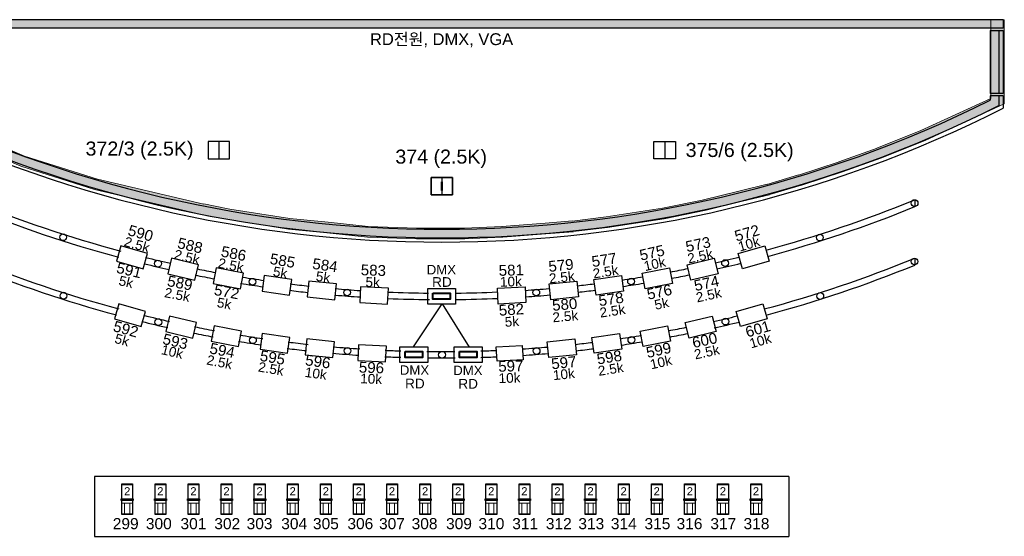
# Model space of a CAD drawing. Header units: millimetres. Extents: x -35700 to 37500, y -75689 to 43832.
# Tile 8 of 16: x -9854 to 13126, y -13638 to -1572. Entities that reach past the tile are written whole.
import ezdxf

# ---------------------------------------------------------------- set-up
doc = ezdxf.new("R2010")
doc.units = ezdxf.units.MM
doc.header["$LTSCALE"] = 250
doc.linetypes.add('CENTER', pattern=[17, 15, -1, 0.00127, -0.99873])
for name, color, linetype, lineweight in [('APRON', 7, 'Continuous', 25), ('BALCONY-1', 7, 'Continuous', 25), ('BALCONY-2', 7, 'Continuous', 25), ('CI_SHEET', 7, 'Continuous', 25), ('CIR-N FLOOR', 7, 'Continuous', 25), ('CIR-N GALLERY', 7, 'Continuous', 25), ('DMX BOX', 7, 'Continuous', 25), ('Lighting-Incandescent', 7, 'Continuous', 5), ('None', 7, 'Continuous', 5)]:
    doc.layers.add(name, color=color, linetype=linetype, lineweight=lineweight)
doc.layers.add('조명기구', color=1, linetype='Continuous', lineweight=25, true_color=0xff0000)
doc.styles.add('Arial', font='Arial')
doc.styles.add('Arial (bold)', font='Arial')

# ---------------------------------------------------------------- blocks, each defined once
blk = doc.blocks.new('Light Instr Robert Juliat 933 SNX (2D)')
at = {"color": 255, "linetype": 'Continuous', "lineweight": 25, "transparency": 33554687}
blk.add_wipeout([(-129, 365), (121, 365), (121, -355), (-129, -355)], dxfattribs=at).dxf.layer = 'Lighting-Incandescent'
at = {"layer": 'Lighting-Incandescent', "color": 1, "linetype": 'Continuous', "lineweight": 13, "true_color": 0xff0000, "transparency": 33554687}
for p, q in [((-129, 350), (121, 350)), ((121, 335), (-129, 335)), ((-129, -340), (121, -340))]:
    blk.add_line(p, q, dxfattribs=at)
at = {"layer": 'Lighting-Incandescent', "color": 1, "linetype": 'Continuous', "lineweight": 25, "true_color": 0xff0000, "transparency": 33554687, "flags": 128}
blk.add_lwpolyline([(-129, 365), (121, 365), (121, -355), (-129, -355)], close=True, dxfattribs=at)
at = {"layer": 'None', "color": 0, "flags": 1}
for tag in ['Frame_Size', 'Weight', '3D_Symbol_Name', 'Model_Name', 'Inst_Type', 'Wattage', 'Lamp', 'Frame_Size', 'Weight', 'Device_Type', 'Beam_Angle', 'Field_Angle', 'Remarks', 'Candlepower', 'Beam_Angle_2', 'Field_Angle_2', 'Num_Channels', 'FixtureID']:
    blk.add_attdef(tag, (-144, -355), '', height=0.18, dxfattribs=at)
at = {"color": 255, "linetype": 'Continuous', "lineweight": 25, "transparency": 33554687}
blk.add_wipeout([(-144, 8), (136, 8), (136, -30), (-144, -30)], dxfattribs=at).dxf.layer = 'Lighting-Incandescent'
at = {"layer": 'Lighting-Incandescent', "color": 1, "linetype": 'Continuous', "lineweight": 13, "true_color": 0xff0000, "transparency": 33554687}
for p, q in [((-129, -90), (121, -90)), ((-65, -90), (-65, -340)), ((56, -90), (56, -340))]:
    blk.add_line(p, q, dxfattribs=at)
at = {"layer": 'Lighting-Incandescent', "color": 1, "linetype": 'Continuous', "lineweight": 25, "true_color": 0xff0000, "transparency": 33554687, "flags": 128}
blk.add_lwpolyline([(-144, 8), (136, 8), (136, -30), (-144, -30)], close=True, dxfattribs=at)
at = {"layer": 'None', "color": 7, "transparency": 33554687, "insert": (-79, 283), "char_height": 189, "attachment_point": 1, "line_spacing_factor": 0.962448, "style": 'Arial (bold)'}
blk.add_mtext('2', dxfattribs=at)
blk = doc.blocks.new('1015.1.1.0.0 (2D)')
at = {"layer": 'None', "color": 7, "transparency": 33554687}
blk.add_blockref('Light Instr Robert Juliat 933 SNX (2D)', (0, 0), dxfattribs=at)
blk = doc.blocks.new('1017.1.1.0.0 (2D)')
at = {"layer": 'None', "color": 7, "transparency": 33554687}
blk.add_blockref('Light Instr Robert Juliat 933 SNX (2D)', (0, 0), dxfattribs=at)
blk = doc.blocks.new('1018.1.1.0.0 (2D)')
at = {"layer": 'None', "color": 7, "transparency": 33554687}
blk.add_blockref('Light Instr Robert Juliat 933 SNX (2D)', (0, 0), dxfattribs=at)
blk = doc.blocks.new('1019.1.1.0.0 (2D)')
at = {"layer": 'None', "color": 7, "transparency": 33554687}
blk.add_blockref('Light Instr Robert Juliat 933 SNX (2D)', (0, 0), dxfattribs=at)
blk = doc.blocks.new('1020.1.1.0.0 (2D)')
at = {"layer": 'None', "color": 7, "transparency": 33554687}
blk.add_blockref('Light Instr Robert Juliat 933 SNX (2D)', (0, 0), dxfattribs=at)
blk = doc.blocks.new('1021.1.1.0.0 (2D)')
at = {"layer": 'None', "color": 7, "transparency": 33554687}
blk.add_blockref('Light Instr Robert Juliat 933 SNX (2D)', (0, 0), dxfattribs=at)
blk = doc.blocks.new('1022.1.1.0.0 (2D)')
at = {"layer": 'None', "color": 7, "transparency": 33554687}
blk.add_blockref('Light Instr Robert Juliat 933 SNX (2D)', (0, 0), dxfattribs=at)
blk = doc.blocks.new('1023.1.1.0.0 (2D)')
at = {"layer": 'None', "color": 7, "transparency": 33554687}
blk.add_blockref('Light Instr Robert Juliat 933 SNX (2D)', (0, 0), dxfattribs=at)
blk = doc.blocks.new('1024.1.1.0.0 (2D)')
at = {"layer": 'None', "color": 7, "transparency": 33554687}
blk.add_blockref('Light Instr Robert Juliat 933 SNX (2D)', (0, 0), dxfattribs=at)
blk = doc.blocks.new('1025.1.1.0.0 (2D)')
at = {"layer": 'None', "color": 7, "transparency": 33554687}
blk.add_blockref('Light Instr Robert Juliat 933 SNX (2D)', (0, 0), dxfattribs=at)
blk = doc.blocks.new('1026.1.1.0.0 (2D)')
at = {"layer": 'None', "color": 7, "transparency": 33554687}
blk.add_blockref('Light Instr Robert Juliat 933 SNX (2D)', (0, 0), dxfattribs=at)
blk = doc.blocks.new('1027.1.1.0.0 (2D)')
at = {"layer": 'None', "color": 7, "transparency": 33554687}
blk.add_blockref('Light Instr Robert Juliat 933 SNX (2D)', (0, 0), dxfattribs=at)
blk = doc.blocks.new('1028.1.1.0.0 (2D)')
at = {"layer": 'None', "color": 7, "transparency": 33554687}
blk.add_blockref('Light Instr Robert Juliat 933 SNX (2D)', (0, 0), dxfattribs=at)
blk = doc.blocks.new('1029.1.1.0.0 (2D)')
at = {"layer": 'None', "color": 7, "transparency": 33554687}
blk.add_blockref('Light Instr Robert Juliat 933 SNX (2D)', (0, 0), dxfattribs=at)
blk = doc.blocks.new('1030.1.1.0.0 (2D)')
at = {"layer": 'None', "color": 7, "transparency": 33554687}
blk.add_blockref('Light Instr Robert Juliat 933 SNX (2D)', (0, 0), dxfattribs=at)
blk = doc.blocks.new('1031.1.1.0.0 (2D)')
at = {"layer": 'None', "color": 7, "transparency": 33554687}
blk.add_blockref('Light Instr Robert Juliat 933 SNX (2D)', (0, 0), dxfattribs=at)
blk = doc.blocks.new('1032.1.1.0.0 (2D)')
at = {"layer": 'None', "color": 7, "transparency": 33554687}
blk.add_blockref('Light Instr Robert Juliat 933 SNX (2D)', (0, 0), dxfattribs=at)
blk = doc.blocks.new('1033.1.1.0.0 (2D)')
at = {"layer": 'None', "color": 7, "transparency": 33554687}
blk.add_blockref('Light Instr Robert Juliat 933 SNX (2D)', (0, 0), dxfattribs=at)
blk = doc.blocks.new('1034.1.1.0.0 (2D)')
at = {"layer": 'None', "color": 7, "transparency": 33554687}
blk.add_blockref('Light Instr Robert Juliat 933 SNX (2D)', (0, 0), dxfattribs=at)
blk = doc.blocks.new('1035.1.1.0.0 (2D)')
at = {"layer": 'None', "color": 7, "transparency": 33554687}
blk.add_blockref('Light Instr Robert Juliat 933 SNX (2D)', (0, 0), dxfattribs=at)

msp = doc.modelspace()

# ---------------------------------------------------------------- linework, layer by layer
at = {"layer": 'APRON', "color": 7}
for p, q in [((13096, -1573), (-13104, -1573)), ((13096, -1573), (13096, -1773)), ((13096, -1773), (-13104, -1773)), ((12796, -1823), (12796, -3298)), ((12796, -1823), (13096, -1823)), ((12996, -1823), (12996, -3298)), ((13096, -1823), (13096, -3298)), ((12996, -3298), (12796, -3298)), ((12796, -3348), (12796, -3454)), ((12996, -3348), (12796, -3348)), ((13096, -3298), (12996, -3298)), ((12996, -3348), (12996, -3578)), ((13096, -3348), (12996, -3348)), ((13096, -3348), (13096, -3639)), ((13096, -3348), (13096, -3639))]:
    msp.add_line(p, q, dxfattribs=at)
at = {"layer": 'APRON', "color": 7, "linetype": 'Continuous'}
for radius, start, end in [(29000, 243.1456, 296.8544), (28900, 243.2674, 296.7326), (28700, 243.5131, 296.4869)]:
    msp.add_arc((-4, 22233), radius, start, end, dxfattribs=at)
at = {"layer": 'BALCONY-1', "color": 7}
msp.add_line((11036, -5776), (11036, -5939), dxfattribs=at)
at = {"layer": 'BALCONY-1', "color": 5, "lineweight": 40, "true_color": 0x0000ff, "flags": 128}
for points in [[(-211, -7962), (193, -7962), (193, -8099), (-211, -8099)], [(-861, -9322), (-456, -9322), (-456, -9459), (-861, -9459)], [(409, -9322), (813, -9322), (813, -9459), (409, -9459)]]:
    msp.add_lwpolyline(points, close=True, dxfattribs=at)
at = {"layer": 'BALCONY-1', "color": 7}
for centre in [(11032, -5856), (-8840, -6653), (8821, -6661), (-6627, -7269), (6609, -7257), (11029, -7220), (-4420, -7693), (4415, -7687), (-8832, -8018), (-2212, -7943), (2201, -7943), (8830, -8026), (-6619, -8634), (6617, -8623), (-4411, -9058), (4423, -9052), (-2204, -9309), (3, -9398), (2209, -9309)]:
    msp.add_circle(centre, 79.2, dxfattribs=at)
at = {"layer": 'BALCONY-1', "color": 7, "linetype": 'Continuous'}
for radius, start, end in [(29000, 247.6612, 255.0278), (29150, 247.7823, 255.0047), (29000, 285.1277, 292.3762), (29150, 285.1321, 292.2549), (29000, 282.7215, 283.8411), (29150, 256.2403, 257.3878), (29000, 256.2123, 257.401), (29150, 282.7255, 283.8634), (29150, 258.6086, 259.5169), (29000, 258.6591, 259.5115), (29000, 278.3457, 279.3313), (29000, 280.5996, 281.4393), (29150, 280.6016, 281.4557), (29150, 260.7333, 261.7854), (29000, 260.7818, 261.7779), (29000, 262.9968, 263.8684), (29000, 276.2608, 277.0519), (29150, 278.3439, 279.3076), (29150, 262.9917, 263.8524), (29000, 265.0821, 266.2509), (29150, 265.1159, 266.2741), (29000, 267.5283, 269.3918), (29000, 270.6674, 272.5574), (29000, 273.8545, 274.9658), (29150, 273.8501, 274.9783), (29150, 276.2594, 277.0631), (29150, 267.5255, 269.4319), (29150, 270.6247, 272.5672)]:
    msp.add_arc((-4, 21040), radius, start, end, dxfattribs=at)
at = {"layer": 'BALCONY-2', "color": 7, "linetype": 'Continuous'}
msp.add_line((11036, -7140), (11036, -7302), dxfattribs=at)
for radius, start, end in [(29000, 247.6612, 254.9308), (29150, 247.7823, 254.9123), (29000, 285.0458, 292.3762), (29150, 285.0507, 292.2549), (29000, 256.1181, 257.3444), (29000, 282.6377, 283.7585), (29150, 256.1072, 257.3248), (29150, 282.6028, 283.778), (29150, 258.5542, 259.449), (29000, 258.5253, 259.4579), (29000, 260.6481, 261.7241), (29000, 278.2581, 279.2449), (29000, 280.5139, 281.3509), (29150, 280.5164, 281.3703), (29150, 260.6396, 261.6914), (29000, 262.903, 263.824), (29000, 276.1721, 276.9759), (29150, 278.2568, 279.2339), (29150, 262.8984, 263.7819), (29150, 264.9836, 266.2008), (29000, 264.989, 266.2183), (29000, 267.3961, 268.1127), (29000, 269.3159, 270.6098), (29000, 271.8052, 272.5331), (29000, 273.7247, 274.8932), (29150, 273.721, 274.9039), (29150, 276.1712, 276.989), (29150, 267.3941, 268.1225), (29150, 269.3587, 270.6191), (29150, 271.7959, 272.5329)]:
    msp.add_arc((-4, 19677), radius, start, end, dxfattribs=at)
at = {"layer": 'CIR-N FLOOR', "color": 7, "linetype": 'Continuous'}
for p, q in [((-4956, -4418), (-5456, -4418)), ((-5456, -4418), (-5456, -4818)), ((-5206, -4418), (-5206, -4818)), ((-4956, -4818), (-4956, -4418)), ((4949, -4418), (5449, -4418)), ((4949, -4818), (4949, -4418)), ((5199, -4418), (5199, -4818)), ((5449, -4418), (5449, -4818)), ((-5456, -4818), (-4956, -4818)), ((5449, -4818), (4949, -4818)), ((-254, -5660), (-254, -5260)), ((-254, -5260), (-254, -5660)), ((-254, -5260), (246, -5260)), ((246, -5260), (-254, -5260)), ((-4, -5260), (-4, -5660)), ((-4, -5260), (-4, -5660)), ((246, -5260), (246, -5660)), ((246, -5660), (246, -5260)), ((246, -5660), (-254, -5660)), ((-254, -5660), (246, -5660))]:
    msp.add_line(p, q, dxfattribs=at)
at = {"layer": 'DMX BOX', "color": 7, "linetype": 'CENTER', "flags": 128}
for points in [[(-6868, -7033), (-7492, -6854), (-7594, -7210), (-6970, -7389)], [(6912, -7033), (7535, -6854), (7637, -7210), (7014, -7389)], [(-5683, -7296), (-6314, -7144), (-6400, -7504), (-5769, -7656)], [(5727, -7296), (6357, -7144), (6444, -7504), (5813, -7656)], [(-4631, -7491), (-5268, -7368), (-5338, -7731), (-4702, -7855)], [(-3505, -7640), (-4147, -7549), (-4198, -7916), (-3556, -8006)], [(3549, -7640), (4191, -7549), (4242, -7916), (3600, -8006)], [(4675, -7491), (5312, -7368), (5382, -7731), (4746, -7855)], [(-2458, -7744), (-3103, -7677), (-3142, -8045), (-2497, -8113)], [(-1250, -7844), (-1897, -7810), (-1917, -8180), (-1269, -8213)], [(1294, -7844), (1941, -7810), (1961, -8180), (1313, -8213)], [(2502, -7744), (3147, -7677), (3186, -8045), (2541, -8113)], [(-6915, -8385), (-7538, -8206), (-7640, -8562), (-7017, -8741)], [(6866, -8385), (7489, -8206), (7591, -8562), (6968, -8741)], [(-5729, -8648), (-6360, -8496), (-6446, -8856), (-5816, -9008)], [(5681, -8648), (6311, -8496), (6398, -8856), (5767, -9008)], [(-4678, -8843), (-5314, -8720), (-5385, -9083), (-4748, -9207)], [(4629, -8843), (5265, -8720), (5336, -9083), (4699, -9207)], [(-3551, -8992), (-4193, -8901), (-4245, -9268), (-3603, -9358)], [(3502, -8992), (4145, -8901), (4196, -9268), (3554, -9358)], [(-2505, -9096), (-3150, -9029), (-3188, -9397), (-2543, -9464)], [(-1296, -9196), (-1944, -9162), (-1963, -9531), (-1316, -9565)], [(1268, -9215), (1876, -9183), (1893, -9513), (1286, -9544)], [(2456, -9096), (3101, -9029), (3139, -9397), (2495, -9464)]]:
    msp.add_lwpolyline(points, close=True, dxfattribs=at)
at = {"layer": 'DMX BOX', "color": 5, "linetype": 'CENTER', "true_color": 0x0000ff, "flags": 128}
for points in [[(-331, -7849), (317, -7849), (317, -8219), (-331, -8219)], [(-981, -9209), (-332, -9209), (-332, -9579), (-981, -9579)], [(289, -9209), (937, -9209), (937, -9579), (289, -9579)]]:
    msp.add_lwpolyline(points, close=True, dxfattribs=at)
at = {"layer": 'None', "color": 1, "linetype": 'Continuous', "lineweight": 13, "true_color": 0xff0000, "transparency": 33554687}
for p, q in [((-13142, -1573), (13126, -1572)), ((12815, -3409), (12815, -1573)), ((13125, -3541), (13125, -1573)), ((-12836, -1773), (12816, -1772)), ((11180, -4164), (12815, -3409)), ((-13144, -3597), (-9824, -4996)), ((-12834, -3456), (-9738, -4761)), ((11278, -4394), (13125, -3541)), ((10153, -4573), (11180, -4164)), ((9267, -4891), (10157, -4571)), ((10245, -4805), (11278, -4394)), ((-9738, -4761), (-8041, -5299)), ((9351, -5126), (10241, -4806)), ((-9824, -4996), (-8107, -5541)), ((8320, -5200), (9270, -4890)), ((7583, -5418), (8323, -5199)), ((8398, -5438), (9348, -5128)), ((-8041, -5299), (-5553, -5877)), ((6929, -5577), (7589, -5416)), ((7654, -5658), (8394, -5439)), ((-8107, -5541), (-5609, -6121)), ((6109, -5777), (6929, -5577)), ((6988, -5820), (7648, -5659)), ((-5557, -5876), (-4947, -5996)), ((5147, -5976), (6114, -5776)), ((6168, -6020), (6988, -5820)), ((-5605, -6121), (-4995, -6241)), ((-4952, -5995), (-3550, -6214)), ((3043, -6274), (3833, -6175)), ((3830, -6175), (5147, -5976)), ((5191, -6222), (6164, -6021)), ((-4990, -6242), (-3582, -6462)), ((-3550, -6214), (-2658, -6304)), ((-2658, -6304), (-1722, -6400)), ((-1722, -6400), (-586, -6444)), ((523, -6444), (1403, -6404)), ((1399, -6404), (2409, -6324)), ((2409, -6324), (3049, -6273)), ((3074, -6522), (3864, -6423)), ((3868, -6422), (5191, -6222)), ((-3582, -6462), (-2684, -6553)), ((-2684, -6553), (-1740, -6649)), ((-1740, -6649), (-596, -6694)), ((-591, -6444), (529, -6444)), ((535, -6694), (1415, -6654)), ((1419, -6653), (2429, -6573)), ((2429, -6573), (3069, -6523)), ((-591, -6694), (529, -6694))]:
    msp.add_line(p, q, dxfattribs=at)
at = {"layer": 'None', "color": 1, "linetype": 'Continuous', "lineweight": 50, "true_color": 0xff0000, "transparency": 33554687}
msp.add_line((-4, -5360), (-4, -5560), dxfattribs=at)
at = {"layer": 'None', "color": 1, "linetype": 'Continuous', "lineweight": 25, "true_color": 0xff0000, "transparency": 33554687}
for p, q in [((-1, -8209), (-671, -9209)), ((9, -8209), (639, -9219))]:
    msp.add_line(p, q, dxfattribs=at)
at = {"layer": 'None', "color": 40, "linetype": 'Continuous', "true_color": 0xffbf00, "transparency": 33554687}
for points in [[(-12836, -1773), (-13142, -1573), (12816, -1772), (13126, -1572)], [(13125, -3541), (12815, -3409), (13125, -1573), (12815, -1573)], [(11278, -4394), (11180, -4164), (13125, -3541), (12815, -3409)], [(-13144, -3597), (-12834, -3456), (-9824, -4996), (-9738, -4761)], [(10245, -4805), (10153, -4573), (11278, -4394), (11180, -4164)], [(9351, -5126), (9267, -4891), (10241, -4806), (10157, -4571)], [(-9824, -4996), (-9738, -4761), (-8107, -5541), (-8041, -5299)], [(8398, -5438), (8320, -5200), (9348, -5128), (9270, -4890)], [(7654, -5658), (7583, -5418), (8394, -5439), (8323, -5199)], [(-8107, -5541), (-8041, -5299), (-5609, -6121), (-5553, -5877)], [(6988, -5820), (6929, -5577), (7648, -5659), (7589, -5416)], [(6168, -6020), (6109, -5777), (6988, -5820), (6929, -5577)], [(-5605, -6121), (-5557, -5876), (-4995, -6241), (-4947, -5996)], [(5191, -6222), (5147, -5976), (6164, -6021), (6114, -5776)], [(-4990, -6242), (-4952, -5995), (-3582, -6462), (-3550, -6214)], [(3074, -6522), (3043, -6274), (3864, -6423), (3833, -6175)], [(3868, -6422), (3830, -6175), (5191, -6222), (5147, -5976)], [(-3582, -6462), (-3550, -6214), (-2684, -6553), (-2658, -6304)], [(-2684, -6553), (-2658, -6304), (-1740, -6649), (-1722, -6400)], [(-1740, -6649), (-1722, -6400), (-596, -6694), (-586, -6444)], [(535, -6694), (523, -6444), (1415, -6654), (1403, -6404)], [(1419, -6653), (1399, -6404), (2429, -6573), (2409, -6324)], [(2429, -6573), (2409, -6324), (3069, -6523), (3049, -6273)], [(-591, -6694), (-591, -6444), (529, -6694), (529, -6444)]]:
    msp.add_solid(points, dxfattribs=at)
at = {"layer": '조명기구', "linetype": 'Continuous'}
for p, q in [((8095, -12238), (-8105, -12238)), ((-8105, -12238), (-8105, -13638)), ((8095, -12238), (8095, -13638)), ((-8105, -13638), (8095, -13638))]:
    msp.add_line(p, q, dxfattribs=at)

# ---------------------------------------------------------------- texts
at = {"layer": 'CI_SHEET', "color": 7, "attachment_point": 1, "line_spacing_factor": 0.25, "style": 'Arial'}
for s, insert, char_height, rotation in [('590', (-7280, -6357), 252.1, 344.3109), ('572', (6803, -6514), 252.1, 16), ('2.5k', (-7374, -6634), 226.9, 344.3109), ('588', (-6133, -6655), 252.1, 346.7175), ('573', (5665, -6756), 252.1, 12.139), ('10k', (6889, -6772), 226.9, 16), ('586', (-5123, -6852), 252.1, 348.8526), ('575', (4589, -6956), 252.1, 12.823), ('2.5k', (-6215, -6936), 226.9, 346.7175), ('585', (-3986, -7024), 252.1, 350.1372), ('577', (3476, -7102), 252.1, 8.8525), ('10k', (4691, -7224), 226.9, 12.823), ('2.5k', (5711, -7045), 226.9, 12.139), ('591', (-7557, -7234), 252.1, 346.853), ('2.5k', (-5195, -7136), 226.9, 348.8526), ('5k', (-3918, -7333), 226.9, 350.1372), ('584', (-3000, -7139), 252.1, 351.9747), ('583', (-1888, -7287), 252.1, 358.0585), ('581', (1322, -7303), 252.1, 1.6122), ('579', (2474, -7212), 252.1, 5.8306), ('2.5k', (3506, -7393), 226.9, 8.8525), ('5k', (-7508, -7546), 226.9, 346.853), ('589', (-6378, -7542), 252.1, 348.9703), ('5k', (-2923, -7445), 226.9, 351.9747), ('5k', (-1779, -7583), 226.9, 358.0585), ('10k', (1351, -7582), 226.9, 1.6122), ('2.5k', (2489, -7505), 226.9, 5.8306), ('574', (5862, -7666), 252.1, 12.139), ('572', (-5288, -7749), 252.1, 349.4553), ('576', (4762, -7867), 252.1, 12.0268), ('2.5k', (-6449, -7826), 226.9, 348.9703), ('578', (3639, -8015), 252.1, 8.4292), ('2.5k', (5909, -7955), 226.9, 12.139), ('5k', (-5224, -8058), 226.9, 349.4553), ('582', (1320, -8235), 252.1, 3.7246), ('580', (2562, -8121), 252.1, 5.0203), ('2.5k', (3667, -8306), 226.9, 8.4292), ('5k', (4940, -8128), 226.9, 12.0268), ('5k', (1458, -8519), 226.9, 3.7246), ('2.5k', (2572, -8414), 226.9, 5.0203), ('592', (-7625, -8597), 252.1, 344.3109), ('601', (7057, -8754), 252.1, 16), ('5k', (-7596, -8897), 226.9, 344.3109), ('593', (-6478, -8895), 252.1, 346.7175), ('600', (5819, -8997), 252.1, 12.139), ('10k', (7154, -9032), 226.9, 16), ('10k', (-6516, -9158), 226.9, 346.7175), ('594', (-5390, -9115), 252.1, 348.8526), ('599', (4744, -9229), 252.1, 12.823), ('2.5k', (5866, -9286), 226.9, 12.139), ('2.5k', (-5462, -9399), 226.9, 348.8526), ('595', (-4220, -9287), 252.1, 350.1372), ('596', (-3167, -9390), 252.1, 351.9747), ('598', (3597, -9376), 252.1, 8.8525), ('10k', (4836, -9518), 226.9, 12.823), ('2.5k', (-4263, -9562), 226.9, 350.1372), ('596', (-1933, -9560), 252.1, 358.0585), ('597', (1311, -9543), 252.1, 1.6122), ('597', (2540, -9486), 252.1, 5.8306), ('2.5k', (3627, -9667), 226.9, 8.8525), ('10k', (-3179, -9687), 226.9, 351.9747), ('10k', (-1903, -9837), 226.9, 358.0585), ('10k', (1319, -9832), 226.9, 1.6122), ('10k', (2580, -9766), 226.9, 5.8306)]:
    msp.add_mtext(s, dxfattribs=dict(at, insert=insert, char_height=char_height, rotation=rotation))
at = {"layer": 'CI_SHEET', "color": 5, "true_color": 0x0000ff, "char_height": 226.9, "attachment_point": 1, "line_spacing_factor": 0.25, "style": 'Arial (bold)'}
for insert in [(-229, -7585), (-860, -9956), (384, -9962)]:
    msp.add_mtext('RD', dxfattribs=dict(at, insert=insert))
at = {"layer": 'CI_SHEET', "color": 7, "char_height": 259.3, "attachment_point": 1, "line_spacing_factor": 0.25, "style": 'Arial'}
for s, insert in [('299', (-7682, -13212)), ('300', (-6909, -13212)), ('301', (-6101, -13212)), ('302', (-5312, -13212)), ('303', (-4558, -13212)), ('304', (-3750, -13212)), ('305', (-3010, -13212)), ('306', (-2206, -13212)), ('307', (-1468, -13212)), ('308', (-707, -13212)), ('309', (96, -13212)), ('310', (853, -13212)), ('311', (1642, -13212)), ('312', (2426, -13212)), ('313', (3184, -13212)), ('314', (3943, -13212)), ('315', (4728, -13212)), ('316', (5477, -13212)), ('317', (6265, -13212)), ('318', (7040, -13212))]:
    msp.add_mtext(s, dxfattribs=dict(at, insert=insert))
at = {"layer": 'CIR-N FLOOR', "color": 7, "attachment_point": 1, "line_spacing_factor": 0.25, "style": 'Arial'}
for s, insert, char_height in [('372/3 (2.5K)', (-8318, -4418), 327.98), ('374 (2.5K)', (-1087, -4606), 328), ('375/6 (2.5K)', (5688, -4451), 327.98)]:
    msp.add_mtext(s, dxfattribs=dict(at, insert=insert, char_height=char_height))
at = {"layer": 'CIR-N GALLERY', "color": 5, "true_color": 0x0000ff, "char_height": 220.3, "attachment_point": 1, "line_spacing_factor": 0.25, "style": 'Arial (bold)'}
for insert in [(-354, -7299), (-982, -9646), (264, -9652)]:
    msp.add_mtext('DMX', dxfattribs=dict(at, insert=insert))
at = {"layer": 'DMX BOX', "color": 5, "true_color": 0x0000ff, "insert": (-1678, -1890), "char_height": 275.33, "attachment_point": 1, "line_spacing_factor": 0.25, "style": 'Arial (bold)'}
msp.add_mtext('RD전원, DMX, VGA', dxfattribs=at)

# ---------------------------------------------------------------- next in the draw order: block references
at = {"layer": 'None', "color": 1, "true_color": 0xff0000, "transparency": 33554687}
for name, p in [('1015.1.1.0.0 (2D)', (-7339, -12774, 12000)), ('1017.1.1.0.0 (2D)', (-6566, -12774, 12000)), ('1018.1.1.0.0 (2D)', (-5794, -12774, 12000)), ('1019.1.1.0.0 (2D)', (-5022, -12774, 12000)), ('1020.1.1.0.0 (2D)', (-4249, -12774, 12000)), ('1021.1.1.0.0 (2D)', (-3477, -12774, 12000)), ('1022.1.1.0.0 (2D)', (-2704, -12774, 12000)), ('1023.1.1.0.0 (2D)', (-1932, -12774, 12000)), ('1024.1.1.0.0 (2D)', (-1160, -12774, 12000)), ('1025.1.1.0.0 (2D)', (-387, -12774, 12000)), ('1026.1.1.0.0 (2D)', (385, -12774, 12000)), ('1027.1.1.0.0 (2D)', (1157, -12774, 12000)), ('1028.1.1.0.0 (2D)', (1930, -12774, 12000)), ('1029.1.1.0.0 (2D)', (2702, -12774, 12000)), ('1030.1.1.0.0 (2D)', (3475, -12774, 12000)), ('1031.1.1.0.0 (2D)', (4247, -12774, 12000)), ('1032.1.1.0.0 (2D)', (5019, -12774, 12000)), ('1033.1.1.0.0 (2D)', (5792, -12774, 12000)), ('1034.1.1.0.0 (2D)', (6564, -12774, 12000)), ('1035.1.1.0.0 (2D)', (7336, -12774, 12000))]:
    msp.add_blockref(name, p, dxfattribs=at)

doc.saveas('drawing.dxf')
